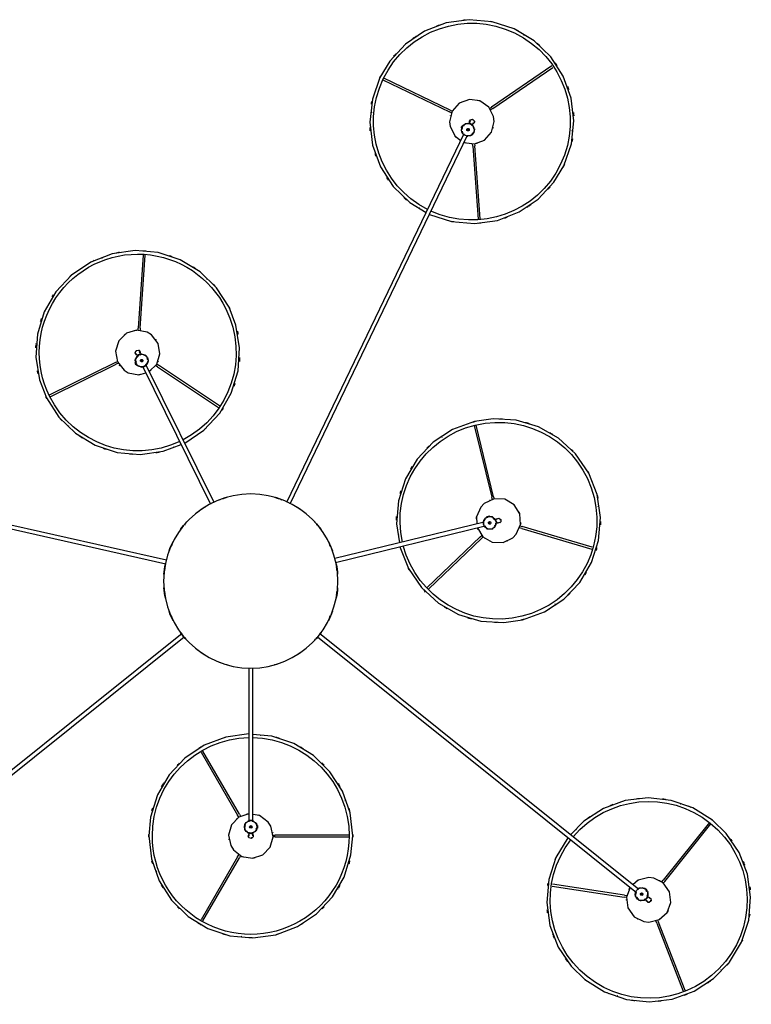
# Model space of a CAD drawing. Header units: millimetres. Extents: x 2868 to 10933, y -1297 to 7899.
# Tile 11 of 11: x 9386 to 10534, y 6354 to 7899. Entities that reach past the tile are written whole.
import ezdxf

# ---------------------------------------------------------------- set-up
doc = ezdxf.new("R2010")
doc.units = ezdxf.units.MM
doc.layers.add('E-LITE-EQPM', color=7, linetype='Continuous', lineweight=20)

# ---------------------------------------------------------------- blocks, each defined once
blk = doc.blocks.new('64314-7L   _Suspended_tensor - 64314-48-7L MAMBO Black_rattan pendant lamp ø320-7L-583400-Planta_PDF Copy 1')
at = {"layer": 'E-LITE-EQPM', "color": 253, "lineweight": 25, "true_color": 0xaaaaaa}
for p, q in [((574.2, 650.3), (575.2, 650.7)), ((636.8, 536.7), (678.4, 643.3)), ((681.3, 642.3), (639.7, 535.5)), ((737.5, 610.8), (737.9, 610.3)), ((-15.5, 557.4), (-14.8, 557.5)), ((-20.6, 432.5), (-77.8, 531.7)), ((-75.2, 533.3), (-17.9, 434.1)), ((636.8, 536.7), (635.5, 533.3)), ((638.3, 532), (639.7, 535.5)), ((472.9, 478.7), (586, 496)), ((589.7, 496.6), (586, 496)), ((617.8, 498.9), (619.2, 500.1)), ((622.9, 495.4), (621.6, 494.3)), ((-107.8, 82.5), (-608.8, 483.7)), ((-605.1, 488.4), (-104.6, 87.6)), ((104.5, 87.6), (604.9, 488.6)), ((608.6, 483.9), (107.8, 82.5)), ((586.5, 492.9), (473.2, 475.6)), ((586.5, 492.9), (589.7, 493.4)), ((617.7, 482.2), (615.5, 482.2)), ((618.4, 481.8), (617.1, 483.4)), ((618.8, 482.1), (617.7, 483.4)), ((618.4, 481.8), (619.9, 483)), ((619.9, 483), (621.5, 484.3)), ((621.1, 484), (620.1, 485.3)), ((620.2, 485.9), (621.5, 484.3)), ((621.5, 487), (620.5, 485.6)), ((644.8, 472.2), (647.1, 469.3)), ((719.5, 379), (647.1, 469.3)), ((649.5, 471.3), (647.2, 474.2)), ((649.5, 471.3), (721.9, 380.9)), ((-148.4, 454.8), (-148.1, 455.6)), ((-16, 430.8), (-17.9, 434.1)), ((-20.6, 432.5), (-18.7, 429.4)), ((-3, 394.1), (-3, 395.9)), ((3, 395.9), (3, 394.1)), ((8.7, 389.2), (9.1, 387.8)), ((8.7, 387.8), (10.7, 387.8)), ((10.7, 387.3), (9.1, 387.3)), ((10.7, 385.8), (10.7, 387.8)), ((34.3, 398.5), (38.4, 398.5)), ((38.4, 401.5), (34.7, 401.5)), ((38.4, 401.5), (154.2, 401.5)), ((154.2, 398.5), (38.4, 398.5)), ((511.1, 389.8), (510.6, 390.3)), ((-3, 136.3), (-3, 377.6)), ((3, 377.6), (3, 136.3)), ((10.7, 383.8), (8.7, 383.8)), ((10, 383.6), (8.7, 381.8)), ((10.7, 384.3), (9.1, 384.3)), ((10.7, 383.8), (10.7, 385.8)), ((-77.8, 268.3), (-20.6, 367.5)), ((-17.9, 365.9), (-75.2, 266.7)), ((-18.7, 370.7), (-20.6, 367.5)), ((-17.9, 365.9), (-16.1, 369)), ((148.4, 345.2), (148.1, 344.3)), ((674.3, 350.2), (673.4, 349.9)), ((15.5, 242.6), (14.8, 242.5)), ((477, 36.5), (477.8, 36)), ((359.8, -69.2), (276.9, 10)), ((279.1, 12.1), (361.9, -67)), ((-759.2, -168), (-133.1, -26.9)), ((132.8, -29.3), (367.6, -86.4)), ((-132.4, -32.9), (-757.9, -173.8)), ((366.1, -92.3), (132, -35.2)), ((425.1, -82.4), (535, -50.2)), ((535.8, -53.2), (426, -85.4)), ((232, -72.5), (232.1, -71.8)), ((359.8, -69.2), (362.3, -71.7)), ((364.6, -69.6), (361.9, -67)), ((383.6, -90.4), (385.4, -90.8)), ((425.1, -82.4), (421.6, -83.4)), ((422.3, -86.4), (426, -85.4)), ((370.3, -100.5), (368.9, -98.8)), ((370.4, -101.3), (370.9, -99.3)), ((370.4, -101.3), (372.3, -101.8)), ((370.9, -101.4), (371.3, -99.8)), ((372.3, -101.8), (374.3, -102.2)), ((373.8, -102.1), (374.2, -100.5)), ((374.8, -100.2), (374.3, -102.2)), ((376.4, -100.6), (374.7, -100.6)), ((383.9, -96.6), (382.2, -96.2)), ((-170, -337.1), (-63, -120.6)), ((-57.5, -123.1), (-164.7, -339.8)), ((334.4, -702), (56.1, -123.5)), ((61.6, -121.2), (339.8, -699.4)), ((545.2, -116.9), (545.1, -117.6)), ((350.6, -244.1), (378, -131.7)), ((381, -132.4), (353.6, -244.8)), ((379, -127.6), (378, -131.7)), ((381, -132.4), (381.9, -128.8)), ((-121.4, -210.6), (-120.7, -210.8)), ((300.3, -225.9), (299.5, -225.4)), ((-286, -243.7), (-285.3, -243)), ((-146.2, -336), (-50.8, -272.4)), ((-49.2, -275), (-144.5, -338.5)), ((-212.4, -342.9), (-316.2, -291.6)), ((-314.8, -288.8), (-211.1, -340.1)), ((-179.8, -339.3), (-180.6, -341.1)), ((-180, -339.8), (-178.5, -340.5)), ((-179.8, -339.3), (-177.9, -340.2)), ((-179, -339.4), (-177, -338.4)), ((-146.2, -336), (-149.1, -337.9)), ((-147.6, -340.6), (-144.5, -338.5)), ((-212.4, -342.9), (-209.1, -344.6)), ((-207.4, -342), (-211.1, -340.1)), ((-180.6, -341.1), (-181.5, -342.9)), ((-179.7, -343.8), (-181.5, -342.9)), ((-181.3, -342.5), (-179.8, -343.2)), ((-180.4, -345.4), (-180, -343.6)), ((-178.9, -354.9), (-179, -354.9)), ((-178.2, -353.5), (-177.4, -352)), ((-172, -354.6), (-172.8, -356.2)), ((-176.6, -393.2), (-176.4, -397)), ((-169, -511.4), (-176.4, -397)), ((-173.3, -396.8), (-173.5, -393.3)), ((-173.3, -396.8), (-165.9, -511.1)), ((-68.8, -473.7), (-69.3, -474.2)), ((-233.2, -506.5), (-233.8, -506.3)), ((348.2, -682.5), (356.8, -568.1)), ((359.9, -568.5), (351.3, -682.7)), ((264.7, -585.7), (265.3, -585.4)), ((348.2, -682.5), (347.9, -686)), ((351, -686.2), (351.3, -682.7)), ((330.2, -711), (332, -710.1)), ((330.7, -710.5), (331.2, -708.3)), ((504.3, -706), (504.4, -706.9)), ((330.2, -711), (331, -712.8)), ((330.4, -711.4), (331.9, -710.7)), ((331, -712.8), (331.9, -714.6)), ((331.7, -714.1), (333.2, -713.4)), ((333.5, -713.8), (331.9, -714.6)), ((334.5, -715.2), (333.5, -714)), ((342.4, -718.5), (341.6, -716.9)), ((347, -714.3), (347.8, -715.9)), ((189.4, -735.9), (189.3, -734.9)), ((207.3, -786.4), (311.6, -736.2)), ((312.9, -739), (208.9, -789)), ((315.3, -734.4), (311.6, -736.2)), ((312.9, -739), (316.2, -737.3)), ((379.5, -741.3), (376.5, -739.2)), ((379.5, -741.3), (473.7, -805.6)), ((374.6, -741.7), (377.7, -743.8)), ((472.4, -808.4), (377.7, -743.8)), ((429, -856), (428.5, -856.4))]:
    blk.add_line(p, q, dxfattribs=at)
at = {"layer": 'E-LITE-EQPM', "color": 253, "lineweight": 25, "true_color": 0xaaaaaa, "flags": 128}
for points in [[(524.2, 625.1), (554.9, 644.5), (589.2, 656.4), (625.3, 660.3), (661.3, 655.9), (695.4, 643.6), (725.9, 623.9), (751.1, 597.8), (769.8, 566.7), (781.1, 532.2), (784.2, 496), (779.1, 460.1), (766.1, 426.2), (745.8, 396.2), (724.3, 375.4)], [(497.4, 402.8), (478.7, 433.9), (467.5, 468.4), (464.3, 504.5), (469.4, 540.5), (482.4, 574.3), (502.8, 604.4), (524.2, 625.1)], [(-160, 400), (-155.9, 436.1), (-143.7, 470.3), (-124.2, 500.8), (-98.3, 526.2), (-67.3, 545.1), (-32.9, 556.6), (3.2, 560), (39.2, 555.1), (73.2, 542.3), (103.3, 522.1), (128.2, 495.7), (146.5, 464.4), (157.2, 429.7), (160, 400)], [(595.3, 480.9), (589.5, 496.3), (591.7, 513), (601.4, 526.8), (616.4, 534.4), (624.3, 535.3)], [(624.3, 535.3), (640.6, 531.2), (653.2, 520), (659.1, 504.2), (656.9, 487.5), (647.1, 473.8), (632.1, 466.2), (624.3, 465.3)], [(604.4, 488.2), (603.2, 493.7), (604, 494.7)], [(604.9, 495.9), (608.7, 500.7), (610.9, 500.7)], [(613.3, 500.7), (617.6, 500.7), (618.9, 499.7)], [(619.2, 500.1), (622.3, 502.5), (622.4, 502.6)], [(624.3, 504.3), (620.9, 502.4), (620.8, 501.3)], [(622, 494.7), (623.3, 489.2), (622.5, 488.2)], [(626.2, 497.9), (624, 496.2), (622.9, 495.4)], [(624.3, 496.3), (627.6, 498.1), (627.9, 501.9), (624.8, 504.2), (624.3, 504.3)], [(613.2, 482.1), (608.8, 482.1), (607.5, 483.1)], [(624.3, 465.3), (607.9, 469.3), (599.6, 476.8)], [(-27.3, 421.9), (-13.9, 432.1), (2.7, 434.9), (18.7, 429.6), (30.3, 417.5), (35, 401.3), (31.5, 384.8), (27.3, 378.1)], [(-3, 365.2), (-18.7, 370.4), (-30.3, 382.5), (-35, 398.7), (-31.5, 415.2), (-27.3, 421.9)], [(-3.1, 402.5), (-3.8, 398.7), (-2.9, 397.9)], [(3.1, 397.5), (3.8, 401.3), (1, 403.9), (-2.7, 402.9), (-3.1, 402.5)], [(-3.2, 240), (-39.2, 244.9), (-73.2, 257.7), (-103.3, 277.9), (-128.2, 304.3), (-146.5, 335.6), (-157.2, 370.3), (-160, 400)], [(-8.7, 382.1), (-10, 388.1), (-8.7, 389.8)], [(-7.2, 391.7), (-4.5, 395.1), (-3, 395.5)], [(-3, 395.9), (-3, 399.8), (-3, 400)], [(160, 400), (155.9, 363.9), (143.8, 329.7), (124.2, 299.2), (98.3, 273.8), (67.3, 254.9), (32.9, 243.4), (2.9, 240.6)], [(3, 400), (3, 397.2), (3, 395.9)], [(3, 394.7), (8, 392.3), (8.3, 391)], [(724.3, 375.4), (693.6, 356.1), (659.3, 344.2), (623.3, 340.3), (587.2, 344.6), (553.1, 357), (522.6, 376.7), (501.7, 398.3)], [(-3, 377), (-8, 379.4), (-8.3, 380.6)], [(7.2, 380), (4.5, 376.6), (3, 376.2)], [(27.3, 378.1), (13.9, 367.9), (3, 366.1)], [(234, -53.7), (247.2, -19.9), (267.7, 10.1), (294.4, 34.6), (326, 52.6), (360.8, 62.9), (397, 65.1), (426.5, 60.8)], [(426.5, 60.8), (460.6, 48.2), (490.9, 28.4), (516, 2.2), (534.6, -29), (545.6, -63.6), (548.6, -99.8), (543.3, -135.7), (530.1, -169.5), (509.6, -199.4), (482.9, -224), (451.3, -241.9), (416.5, -252.2), (380.3, -254.5), (350.8, -250.1)], [(350.8, -250.1), (316.7, -237.6), (286.4, -217.7), (261.3, -191.5), (242.7, -160.3), (231.7, -125.7), (228.7, -89.6), (233.1, -59.8)], [(355.5, -83.6), (364.3, -69.5), (378.9, -61.1), (395.7, -60.4), (410.9, -67.7), (416.4, -73.3)], [(416.4, -73.3), (423.1, -88.7), (421.9, -105.5), (413, -119.8), (398.4, -128.3), (381.6, -129), (366.4, -121.7), (360.9, -116)], [(360.9, -116), (354.1, -100.6), (354.9, -89.6)], [(367.5, -96.9), (364.8, -93.5), (364.8, -92)], [(366.9, -86.4), (370.5, -82), (371.8, -82)], [(373.3, -82), (379.5, -82.1), (380.8, -83.9)], [(382.3, -85.7), (384.9, -89.1), (384.9, -90.7)], [(385.4, -90.8), (389.2, -91.7), (389.4, -91.8)], [(385.5, -97.1), (389, -98.7), (392.2, -96.5), (392.1, -92.7), (391.8, -92.2)], [(391.8, -92.2), (388.3, -90.7), (387.3, -91.3)], [(382.8, -96.3), (379.2, -100.7), (378, -100.6)], [(387.9, -97.6), (385.2, -96.9), (383.9, -96.6)], [(-320.7, -287.6), (-301, -257.1), (-275, -231.9), (-243.9, -213.1), (-209.5, -201.8), (-173.3, -198.6), (-137.4, -203.6), (-109.2, -214.4)], [(-103.5, -216.6), (-73.4, -236.9), (-48.6, -263.4), (-30.5, -294.9), (-19.9, -329.6), (-17.5, -365.8), (-23.2, -401.6), (-33.9, -429.5)], [(-33.9, -429.5), (-53.5, -460), (-79.6, -485.3), (-110.6, -504), (-145.1, -515.3), (-181.3, -518.5), (-217.2, -513.5), (-251.1, -500.5), (-281.2, -480.2), (-305.9, -453.7), (-324.1, -422.2), (-334.7, -387.5), (-337.1, -351.3), (-331.4, -315.5), (-320.7, -287.6)], [(-192.1, -326.8), (-175.5, -323.6), (-164.8, -326.8)], [(-162.5, -390.3), (-179, -393.5), (-195.2, -388.7), (-207.2, -376.8), (-212.2, -360.8), (-209.2, -344.2), (-198.8, -330.9), (-192.1, -326.8)], [(-174.9, -337.4), (-171, -335.6), (-169.5, -335.9)], [(-164.5, -339.2), (-161, -343.7), (-161.3, -344.9)], [(-159.3, -328.6), (-147.4, -340.3), (-142.4, -356.4), (-145.4, -372.9), (-155.8, -386.2), (-162.5, -390.3)], [(-179, -354.9), (-181.3, -358), (-179.9, -361.6), (-176.1, -362.4), (-175.6, -362.2)], [(-177.6, -352.5), (-181.1, -348.1), (-180.8, -346.8)], [(-180, -357.2), (-178.8, -354.8), (-178.2, -353.5)], [(-167.1, -354.3), (-171.1, -356.2), (-172.6, -355.8)], [(-161.6, -346.4), (-163, -352.3), (-165, -353.3)], [(-175.6, -362.2), (-173.3, -359.1), (-173.7, -358)], [(-172.8, -356.2), (-174.5, -359.7), (-174.6, -359.9)], [(280.4, -575.3), (314.9, -564.1), (351.1, -561), (387, -566), (420.9, -579.1), (451, -599.4), (475.7, -626), (491, -651.5)], [(202.7, -790.3), (190.8, -756), (186.9, -719.9), (191.2, -683.9), (203.5, -649.8), (223.3, -619.3), (249.3, -594.1), (275.1, -578.5)], [(491, -651.5), (503, -685.8), (506.9, -721.9), (502.5, -757.9), (490.2, -792), (470.5, -822.5), (444.4, -847.7), (413.3, -866.5), (378.8, -877.7), (342.6, -880.8), (306.7, -875.8), (272.8, -862.7), (242.8, -842.4), (218.1, -815.8), (202.7, -790.3)], [(312.8, -713), (320.4, -698), (329.5, -691.5)], [(334.5, -688.2), (350.9, -686.1), (366.6, -692), (377.8, -704.6), (381.9, -720.9), (381, -728.8)], [(331.7, -706), (332.6, -701.8), (333.9, -700.7)], [(339.6, -698.9), (345.2, -698.9), (346, -699.8)], [(347, -701.2), (350.8, -705.8), (350.3, -708)], [(349.7, -710.3), (348.8, -714.5), (347.6, -715.5)], [(381, -728.8), (373.3, -743.8), (359.6, -753.5), (342.9, -755.7), (327.1, -749.8), (315.9, -737.2), (311.9, -720.8), (312.8, -713)], [(341.9, -717.4), (336.3, -717.4), (335.5, -716.4)], [(344.2, -722.2), (343, -719.7), (342.4, -718.5)], [(343, -720), (344, -723.7), (347.7, -724.8), (350.6, -722.3), (350.8, -721.8)], [(347.8, -715.9), (349.5, -719.4), (349.6, -719.6)], [(350.8, -721.8), (349.7, -718.1), (348.6, -717.8)]]:
    blk.add_lwpolyline(points, dxfattribs=at)
at = {"layer": 'E-LITE-EQPM', "color": 253, "lineweight": 25, "true_color": 0xaaaaaa}
for centre, radius, start, end in [((624.3, 500.3), 154.4, 308.7079, 128.7079), ((624.3, 500.3), 160, 97.82, 99.7267), ((624.3, 500.3), 160, 97.82, 99.7267), ((624.3, 500.3), 160, 83.0208, 84.6262), ((624.3, 500.3), 160, 83.0208, 84.6262), ((624.3, 500.3), 160, 67.8144, 69.6704), ((624.3, 500.3), 160, 67.8144, 69.6704), ((624.3, 500.3), 160, 112.8235, 114.4678), ((624.3, 500.3), 160, 112.8235, 114.4678), ((624.3, 500.3), 154.4, 128.7079, 217.6524), ((624.3, 500.3), 160, 128.7079, 129.4534), ((624.3, 500.3), 160, 128.7079, 129.4534), ((624.3, 500.3), 160, 127.9573, 128.7079), ((624.3, 500.3), 160, 127.9573, 128.7079), ((624.3, 500.3), 160, 52.7684, 54.7933), ((624.3, 500.3), 160, 52.7684, 54.7933), ((624.3, 500.3), 160, 142.8928, 144.7146), ((624.3, 500.3), 160, 142.8928, 144.7146), ((624.3, 500.3), 160, 37.8748, 39.7301), ((624.3, 500.3), 160, 37.8748, 39.7301), ((0, 400), 160, 89.1671, 91.0224), ((0, 400), 160, 89.1671, 91.0224), ((624.3, 500.3), 160, 157.725, 159.4305), ((624.3, 500.3), 160, 157.725, 159.4305), ((624.3, 500.3), 160, 23.2665, 24.344), ((624.3, 500.3), 160, 23.2665, 24.344), ((0, 400), 154.4, 0.0002, 180.0002), ((0, 400), 160, 104.0653, 106.0959), ((0, 400), 160, 104.0653, 106.0959), ((0, 400), 160, 74.5679, 75.6363), ((0, 400), 160, 74.5679, 75.6363), ((624.3, 500.3), 160, 159.9076, 160.1104), ((624.3, 500.3), 160, 159.9076, 160.1104), ((0, 400), 160, 119.1055, 120.9626), ((0, 400), 160, 119.1055, 120.9626), ((0, 400), 160, 59.3185, 60.7737), ((0, 400), 160, 59.3185, 60.7737), ((624.3, 500.3), 35, 118.7022, 120), ((624.3, 500.3), 35, 57.9155, 62.5448), ((624.3, 500.3), 160, 8.0262, 9.4814), ((624.3, 500.3), 160, 8.0262, 9.4814), ((0, 400), 160, 134.2341, 135.9185), ((0, 400), 160, 134.2341, 135.9185), ((0, 400), 160, 44.0012, 45.7122), ((0, 400), 160, 44.0012, 45.7122), ((624.3, 500.3), 160, 172.694, 174.42), ((624.3, 500.3), 160, 172.694, 174.42), ((624.3, 500.3), 35, 27.9975, 33.574), ((624.3, 500.3), 35, 178.9566, 180.9688), ((613.2, 491.4), 10, 38.7079, 218.7079), ((613.2, 491.4), 10.3, 152.7041, 163.6446), ((613.2, 491.4), 10, 218.7079, 38.7079), ((613.2, 491.4), 10.3, 94.276, 103.0746), ((624.3, 500.3), 4, 90, 116.9492), ((624.3, 500.3), 4, 270, 299.9673), ((624.3, 500.3), 3, 8.7079, 23.7079), ((0, 400), 160, 149.1117, 151.0155), ((0, 400), 160, 149.1117, 151.0155), ((0, 400), 160, 31.0533, 31.4026), ((0, 400), 160, 31.0533, 31.4026), ((0, 400), 160, 29.0329, 30.7228), ((0, 400), 160, 29.0329, 30.7228), ((624.3, 500.3), 35, 207.9975, 213.574), ((613.2, 491.4), 2, 38.7079, 218.7079), ((613.2, 491.4), 2, 38.7079, 218.7079), ((613.2, 491.4), 2, 218.7079, 38.7079), ((613.2, 491.4), 2, 218.7079, 38.7079), ((613.2, 491.4), 10.3, 274.276, 283.0746), ((613.2, 491.4), 10.3, 332.7041, 343.6446), ((624.3, 500.3), 160, 352.694, 354.42), ((624.3, 500.3), 160, 352.694, 354.42), ((624.3, 500.3), 160, 188.0262, 189.4814), ((624.3, 500.3), 160, 188.0262, 189.4814), ((624.3, 500.3), 35, 237.9155, 242.5448), ((624.3, 500.3), 35, 298.7022, 300), ((0, 400), 160, 164.1157, 165.762), ((0, 400), 160, 164.1157, 165.762), ((0, 400), 35, 109.1359, 113.863), ((0, 400), 35, 79.2896, 84.8661), ((0, 400), 160, 14.1851, 16.0111), ((0, 400), 160, 14.1851, 16.0111), ((624.3, 500.3), 160, 203.2665, 204.344), ((624.3, 500.3), 160, 203.2665, 204.344), ((624.3, 500.3), 160, 337.725, 339.4305), ((624.3, 500.3), 160, 337.725, 339.4305), ((624.3, 500.3), 160, 339.761, 340.1104), ((624.3, 500.3), 160, 339.761, 340.1104), ((0, 400), 160, 179.2388, 180.0002), ((0, 400), 160, 179.2388, 180.0002), ((0, 400), 35, 169.9943, 171.2921), ((0, 400), 4, 141.2921, 168.7282), ((0, 400), 3, 60, 75), ((0, 400), 160, 0.0002, 0.7616), ((0, 400), 160, 0.0002, 0.7616), ((624.3, 500.3), 160, 322.8928, 324.7146), ((624.3, 500.3), 160, 322.8928, 324.7146), ((0, 400), 160, 180.0002, 180.7616), ((0, 400), 160, 180.0002, 180.7616), ((0, 400), 154.4, 180.0002, 268.9206), ((0, 385.8), 10, 90, 270), ((0, 385.8), 10.3, 145.5681, 154.3667), ((0, 385.8), 2, 90, 270), ((0, 385.8), 2, 90, 270), ((0, 385.8), 10, 270, 90), ((0, 385.8), 2, 270, 90), ((0, 385.8), 2, 270, 90), ((0, 400), 154.4, 271.0786, 0.0002), ((0, 400), 4, 321.2921, 351.2594), ((0, 385.8), 10.3, 23.9961, 34.9367), ((0, 400), 35, 349.9943, 351.2921), ((0, 400), 160, 359.2388, 0.0002), ((0, 400), 160, 359.2388, 0.0002), ((624.3, 500.3), 154.4, 219.7869, 308.7079), ((0, 400), 35, 230.2487, 231.652), ((0, 385.8), 10.3, 203.9961, 214.9367), ((0, 385.8), 10.3, 325.5681, 334.3667), ((624.3, 500.3), 160, 232.7684, 234.7933), ((624.3, 500.3), 160, 232.7684, 234.7933), ((624.3, 500.3), 160, 307.9573, 308.7079), ((624.3, 500.3), 160, 307.9573, 308.7079), ((624.3, 500.3), 160, 308.7079, 309.4534), ((624.3, 500.3), 160, 308.7079, 309.4534), ((0, 400), 160, 194.1851, 196.0031), ((0, 400), 160, 194.1851, 196.0031), ((0, 400), 35, 259.2896, 264.1713), ((0, 400), 35, 289.1359, 293.863), ((0, 400), 160, 344.1157, 345.762), ((0, 400), 160, 344.1157, 345.762), ((624.3, 500.3), 160, 247.8144, 249.6704), ((624.3, 500.3), 160, 247.8144, 249.6704), ((624.3, 500.3), 160, 262.916, 264.6262), ((624.3, 500.3), 160, 262.916, 264.6262), ((624.3, 500.3), 160, 277.82, 279.7267), ((624.3, 500.3), 160, 277.82, 279.7267), ((624.3, 500.3), 160, 292.8235, 294.4678), ((624.3, 500.3), 160, 292.8235, 294.4678), ((0, 400), 160, 209.0329, 210.7228), ((0, 400), 160, 209.0329, 210.7228), ((0, 400), 160, 211.0533, 211.4026), ((0, 400), 160, 211.0533, 211.4026), ((0, 400), 160, 329.1117, 331.0155), ((0, 400), 160, 329.1117, 331.0155), ((0, 400), 160, 224.0012, 225.7122), ((0, 400), 160, 224.0012, 225.7122), ((0, 400), 160, 314.2082, 315.9185), ((0, 400), 160, 314.2082, 315.9185), ((0, 400), 160, 299.1055, 300.9626), ((0, 400), 160, 299.1055, 300.9626), ((0, 400), 160, 239.3185, 240.7737), ((0, 400), 160, 239.3185, 240.7737), ((0, 400), 160, 254.5679, 255.6363), ((0, 400), 160, 254.5679, 255.6363), ((0, 400), 160, 284.0653, 286.0959), ((0, 400), 160, 284.0653, 286.0959), ((0, 0), 136.7, 105.7068, 110.9147), ((0, 0), 136.7, 69.0853, 74.2932), ((0, 0), 136.7, 121.4225, 127.6461), ((0, 0), 136.7, 52.3539, 58.5775), ((0, 0), 136.7, 137.1493, 143.7795), ((0, 0), 136.7, 36.2205, 42.8507), ((0, 0), 135.8, 139.0909, 139.4124), ((0, 0), 135.8, 40.5876, 40.9091), ((0, 0), 136.7, 152.8907, 159.713), ((0, 0), 136.7, 20.287, 27.1093), ((388.6, -94.7), 160, 90.4941, 92.319), ((388.6, -94.7), 160, 90.4941, 92.319), ((0, 0), 135.8, 155.0074, 156.3138), ((0, 0), 135.8, 23.6862, 24.9926), ((388.6, -94.7), 154.4, 76.3092, 165.2303), ((388.6, -94.7), 160, 107.3623, 107.7112), ((388.6, -94.7), 160, 107.3623, 107.7112), ((388.6, -94.7), 160, 105.3378, 107.0318), ((388.6, -94.7), 160, 105.3378, 107.0318), ((388.6, -94.7), 154.4, 256.3092, 76.3092), ((388.6, -94.7), 160, 76.3092, 77.0671), ((388.6, -94.7), 160, 76.3092, 77.0671), ((388.6, -94.7), 160, 75.5441, 76.3092), ((388.6, -94.7), 160, 75.5441, 76.3092), ((388.6, -94.7), 160, 60.4248, 62.0717), ((388.6, -94.7), 160, 60.4248, 62.0717), ((388.6, -94.7), 160, 120.3054, 122.0213), ((388.6, -94.7), 160, 120.3054, 122.0213), ((0, 0), 136.7, 168.6525, 175.5552), ((0, 0), 135.8, 171.0107, 172.7714), ((0, 0), 136.7, 4.4448, 11.3475), ((0, 0), 135.8, 7.2286, 8.9893), ((388.6, -94.7), 160, 135.6275, 137.0827), ((388.6, -94.7), 160, 135.6275, 137.0827), ((388.6, -94.7), 160, 45.4219, 47.323), ((388.6, -94.7), 160, 45.4219, 47.323), ((0, 0), 136.7, 184.4448, 191.3475), ((0, 0), 136.7, 348.6525, 355.5552), ((388.6, -94.7), 160, 30.5173, 32.2275), ((388.6, -94.7), 160, 30.5173, 32.2275), ((0, 0), 135.8, 187.2286, 188.9893), ((0, 0), 135.8, 351.0107, 352.7714), ((388.6, -94.7), 160, 150.881, 151.9453), ((388.6, -94.7), 160, 150.881, 151.9453), ((0, 0), 136.7, 200.287, 207.1093), ((0, 0), 135.8, 203.6862, 205.0628), ((0, 0), 136.7, 332.8907, 339.713), ((0, 0), 135.8, 334.9372, 336.3138), ((388.6, -94.7), 154.4, 167.3883, 256.3092), ((388.6, -94.7), 160, 15.4148, 17.2717), ((388.6, -94.7), 160, 15.4148, 17.2717), ((388.6, -94.7), 35, 126.558, 127.6014), ((388.6, -94.7), 35, 66.3036, 67.6014), ((0, 0), 136.7, 216.2205, 222.8507), ((0, 0), 135.8, 220.5876, 220.9091), ((0, 0), 136.7, 317.1493, 323.7795), ((0, 0), 135.8, 319.0909, 319.4124), ((388.6, -94.7), 35, 155.5989, 161.1754), ((374.9, -91.3), 10, 166.3093, 346.3093), ((374.9, -91.3), 10, 346.3093, 166.3093), ((374.9, -91.3), 10.3, 100.3055, 111.246), ((374.9, -91.3), 2, 346.3093, 166.3093), ((374.9, -91.3), 2, 346.3093, 166.3093), ((374.9, -91.3), 2, 166.3093, 346.3093), ((374.9, -91.3), 2, 166.3093, 331.7707), ((374.9, -91.3), 10.3, 41.8775, 50.6761), ((388.6, -94.7), 4, 37.6014, 62.0941), ((388.6, -94.7), 35, 5.4258, 10.1641), ((388.6, -94.7), 160, 0.3733, 2.4022), ((388.6, -94.7), 160, 0.3733, 2.4022), ((388.6, -94.7), 160, 180.3733, 182.4022), ((388.6, -94.7), 160, 180.3733, 182.4022), ((388.6, -94.7), 35, 185.4258, 190.1641), ((374.9, -91.3), 10.3, 221.8775, 230.6761), ((374.9, -91.3), 10.3, 280.3055, 291.246), ((388.6, -94.7), 4, 217.6014, 247.5688), ((388.6, -94.7), 3, 316.3093, 331.3093), ((388.6, -94.7), 35, 336.3123, 341.1754), ((0, 0), 136.7, 232.3539, 238.5775), ((0, 0), 136.7, 301.4225, 307.6461), ((0, 0), 136.7, 249.0853, 254.2932), ((0, 0), 136.7, 285.7068, 290.9147), ((388.6, -94.7), 160, 195.4148, 197.1774), ((388.6, -94.7), 160, 195.4148, 197.1774), ((388.6, -94.7), 35, 246.3036, 247.6014), ((388.6, -94.7), 160, 345.4761, 347.3314), ((388.6, -94.7), 160, 345.4761, 347.3314), ((388.6, -94.7), 160, 330.881, 331.9453), ((388.6, -94.7), 160, 330.881, 331.9453), ((388.6, -94.7), 160, 210.5173, 212.2275), ((388.6, -94.7), 160, 210.5173, 212.2275), ((-177.3, -358.6), 160, 92.7951, 94.6517), ((-177.3, -358.6), 160, 92.7951, 94.6517), ((-177.3, -358.6), 154.4, 64.7678, 153.6892), ((-177.3, -358.6), 160, 107.8973, 109.6075), ((-177.3, -358.6), 160, 107.8973, 109.6075), ((-177.3, -358.6), 160, 77.7524, 79.7798), ((-177.3, -358.6), 160, 77.7524, 79.7798), ((388.6, -94.7), 160, 225.4219, 227.323), ((388.6, -94.7), 160, 225.4219, 227.323), ((388.6, -94.7), 160, 315.6275, 317.0827), ((388.6, -94.7), 160, 315.6275, 317.0827), ((-177.3, -358.6), 160, 122.8016, 124.7109), ((-177.3, -358.6), 160, 122.8016, 124.7109), ((-177.3, -358.6), 154.4, 333.6892, 62.6098), ((388.6, -94.7), 160, 300.3054, 302.0213), ((388.6, -94.7), 160, 300.3054, 302.0213), ((-177.3, -358.6), 160, 48.2403, 49.3253), ((-177.3, -358.6), 160, 48.2403, 49.3253), ((388.6, -94.7), 160, 240.4248, 242.0717), ((388.6, -94.7), 160, 240.4248, 242.0717), ((388.6, -94.7), 160, 287.3623, 287.7117), ((388.6, -94.7), 160, 287.3623, 287.7117), ((-177.3, -358.6), 160, 137.8048, 139.4524), ((-177.3, -358.6), 160, 137.8048, 139.4524), ((388.6, -94.7), 160, 255.5441, 256.3092), ((388.6, -94.7), 160, 255.5441, 256.3092), ((388.6, -94.7), 160, 256.3092, 257.0671), ((388.6, -94.7), 160, 256.3092, 257.0671), ((388.6, -94.7), 160, 270.4941, 272.319), ((388.6, -94.7), 160, 270.4941, 272.319), ((388.6, -94.7), 160, 285.3378, 287.0318), ((388.6, -94.7), 160, 285.3378, 287.0318), ((-177.3, -358.6), 160, 33.0075, 34.4627), ((-177.3, -358.6), 160, 33.0075, 34.4627), ((-177.3, -358.6), 154.4, 153.6892, 333.6892), ((-177.3, -358.6), 160, 153.6892, 154.4437), ((-177.3, -358.6), 160, 153.6892, 154.4437), ((-177.3, -358.6), 160, 152.9199, 153.6892), ((-177.3, -358.6), 160, 152.9199, 153.6892), ((-177.3, -358.6), 160, 17.6818, 19.4013), ((-177.3, -358.6), 160, 17.6818, 19.4013), ((-177.3, -358.6), 35, 82.7871, 87.538), ((-177.3, -358.6), 160, 167.8741, 169.698), ((-177.3, -358.6), 160, 167.8741, 169.698), ((-177.3, -358.6), 35, 143.6838, 144.9816), ((-171, -345.9), 10, 63.6895, 243.6895), ((-171, -345.9), 10.3, 119.2576, 128.0562), ((-171, -345.9), 10, 243.6895, 63.6895), ((-177.3, -358.6), 35, 52.9791, 58.5556), ((-171, -345.9), 10.3, 177.6857, 188.6262), ((-177.3, -358.6), 4, 114.9816, 144.9489), ((-171, -345.9), 2, 63.6895, 243.6895), ((-171, -345.9), 2, 63.6895, 243.6895), ((-171, -345.9), 2, 243.6895, 63.6895), ((-171, -345.9), 2, 243.6895, 63.6895), ((-171, -345.9), 10.3, 299.2576, 308.0562), ((-171, -345.9), 10.3, 357.6857, 8.6262), ((-177.3, -358.6), 35, 23.9382, 24.9816), ((-177.3, -358.6), 160, 4.7423, 5.0917), ((-177.3, -358.6), 160, 4.7423, 5.0917), ((-177.3, -358.6), 160, 2.7142, 4.4118), ((-177.3, -358.6), 160, 2.7142, 4.4118), ((-177.3, -358.6), 160, 182.7142, 184.4118), ((-177.3, -358.6), 160, 182.7142, 184.4118), ((-177.3, -358.6), 3, 213.6895, 228.6895), ((-177.3, -358.6), 4, 294.9816, 322.6774), ((-177.3, -358.6), 160, 184.7423, 185.0917), ((-177.3, -358.6), 160, 184.7423, 185.0917), ((-177.3, -358.6), 35, 323.6838, 324.9816), ((-177.3, -358.6), 35, 232.9791, 238.5556), ((-177.3, -358.6), 35, 262.7871, 267.538), ((-177.3, -358.6), 160, 347.8741, 349.698), ((-177.3, -358.6), 160, 347.8741, 349.698), ((-177.3, -358.6), 160, 197.7703, 199.4013), ((-177.3, -358.6), 160, 197.7703, 199.4013), ((-177.3, -358.6), 160, 332.9199, 333.6892), ((-177.3, -358.6), 160, 332.9199, 333.6892), ((-177.3, -358.6), 160, 333.6892, 334.4437), ((-177.3, -358.6), 160, 333.6892, 334.4437), ((-177.3, -358.6), 160, 213.0075, 214.4627), ((-177.3, -358.6), 160, 213.0075, 214.4627), ((-177.3, -358.6), 160, 317.8048, 319.4524), ((-177.3, -358.6), 160, 317.8048, 319.4524), ((-177.3, -358.6), 160, 228.2403, 229.3253), ((-177.3, -358.6), 160, 228.2403, 229.3253), ((-177.3, -358.6), 160, 302.8016, 304.7109), ((-177.3, -358.6), 160, 302.8016, 304.7109), ((-177.3, -358.6), 160, 242.8561, 244.7114), ((-177.3, -358.6), 160, 242.8561, 244.7114), ((-177.3, -358.6), 160, 287.8973, 289.6075), ((-177.3, -358.6), 160, 287.8973, 289.6075), ((-177.3, -358.6), 160, 257.7524, 259.7798), ((-177.3, -358.6), 160, 257.7524, 259.7798), ((-177.3, -358.6), 160, 272.7951, 274.6517), ((-177.3, -358.6), 160, 272.7951, 274.6517), ((346.9, -720.9), 154.4, 25.6945, 114.6389), ((346.9, -720.9), 160, 100.2561, 101.3306), ((346.9, -720.9), 160, 100.2561, 101.3306), ((346.9, -720.9), 160, 85.0128, 86.468), ((346.9, -720.9), 160, 85.0128, 86.468), ((346.9, -720.9), 160, 69.6767, 71.4065), ((346.9, -720.9), 160, 69.6767, 71.4065), ((346.9, -720.9), 154.4, 116.7735, 205.6945), ((346.9, -720.9), 160, 56.7476, 57.0969), ((346.9, -720.9), 160, 56.7476, 57.0969), ((346.9, -720.9), 160, 129.7619, 131.7761), ((346.9, -720.9), 160, 129.7619, 131.7761), ((346.9, -720.9), 160, 54.706, 56.4171), ((346.9, -720.9), 160, 54.706, 56.4171), ((346.9, -720.9), 160, 39.8794, 41.6997), ((346.9, -720.9), 160, 39.8794, 41.6997), ((346.9, -720.9), 160, 144.8014, 146.6569), ((346.9, -720.9), 160, 144.8014, 146.6569), ((346.9, -720.9), 154.4, 205.6945, 25.6945), ((346.9, -720.9), 160, 25.6945, 26.4635), ((346.9, -720.9), 160, 25.6945, 26.4635), ((346.9, -720.9), 160, 24.9398, 25.6945), ((346.9, -720.9), 160, 24.9398, 25.6945), ((346.9, -720.9), 160, 159.9025, 161.6128), ((346.9, -720.9), 160, 159.9025, 161.6128), ((346.9, -720.9), 35, 104.9842, 110.5608), ((346.9, -720.9), 35, 75.9434, 77.9556), ((346.9, -720.9), 160, 9.8101, 11.3689), ((346.9, -720.9), 160, 9.8101, 11.3689), ((346.9, -720.9), 160, 174.8064, 176.7121), ((346.9, -720.9), 160, 174.8064, 176.7121), ((346.9, -720.9), 35, 134.872, 139.5247), ((340.7, -708.1), 10.3, 171.2628, 180.0614), ((340.7, -708.1), 10, 115.6947, 295.6947), ((340.7, -708.1), 10, 295.6947, 115.6947), ((340.7, -708.1), 2, 115.6947, 295.6947), ((340.7, -708.1), 2, 115.6947, 295.6947), ((340.7, -708.1), 2, 295.6947, 115.6947), ((340.7, -708.1), 2, 295.6947, 115.6947), ((340.7, -708.1), 10.3, 49.6908, 60.6314), ((340.7, -708.1), 10.3, 351.2628, 0.0614), ((346.9, -720.9), 35, 15.689, 16.9868), ((340.7, -708.1), 10.3, 229.6908, 240.6314), ((346.9, -720.9), 4, 166.9868, 196.9541), ((346.9, -720.9), 3, 272.9383, 280.6947), ((346.9, -720.9), 4, 346.9868, 14.1415), ((346.9, -720.9), 35, 195.689, 196.9868), ((346.9, -720.9), 160, 354.8064, 356.7121), ((346.9, -720.9), 160, 354.8064, 356.7121), ((346.9, -720.9), 160, 189.8101, 191.4551), ((346.9, -720.9), 160, 189.8101, 191.4551), ((346.9, -720.9), 35, 284.9842, 290.5608), ((346.9, -720.9), 35, 314.872, 319.5247), ((346.9, -720.9), 160, 339.9025, 341.6128), ((346.9, -720.9), 160, 339.9025, 341.6128), ((346.9, -720.9), 160, 204.9398, 205.6945), ((346.9, -720.9), 160, 204.9398, 205.6945), ((346.9, -720.9), 160, 205.6945, 206.4635), ((346.9, -720.9), 160, 205.6945, 206.4635), ((346.9, -720.9), 160, 324.8014, 326.6569), ((346.9, -720.9), 160, 324.8014, 326.6569), ((346.9, -720.9), 160, 219.8794, 221.6997), ((346.9, -720.9), 160, 219.8794, 221.6997), ((346.9, -720.9), 160, 309.7619, 311.7761), ((346.9, -720.9), 160, 309.7619, 311.7761), ((346.9, -720.9), 160, 234.706, 236.4171), ((346.9, -720.9), 160, 234.706, 236.4171), ((346.9, -720.9), 160, 236.7476, 237.0969), ((346.9, -720.9), 160, 236.7476, 237.0969), ((346.9, -720.9), 160, 294.8614, 296.7167), ((346.9, -720.9), 160, 294.8614, 296.7167), ((346.9, -720.9), 160, 249.6767, 251.4065), ((346.9, -720.9), 160, 249.6767, 251.4065), ((346.9, -720.9), 160, 265.0128, 266.468), ((346.9, -720.9), 160, 265.0128, 266.468), ((346.9, -720.9), 160, 280.2561, 281.3306), ((346.9, -720.9), 160, 280.2561, 281.3306)]:
    blk.add_arc(centre, radius, start, end, dxfattribs=at)
for centre, major_axis, ratio, start_param, end_param in [((613.2, 491.4), (-1.88, 2.34), 0.038955, 1.047198, 1.308997), ((613.2, 491.4), (-1.88, 2.34), 0.038955, 1.328997, 1.570796), ((613.2, 491.4), (-1.88, 2.34), 0.038955, 1.570796, 2.352743), ((0, 385.8), (3, 0), 0.098539, 3.98916, 4.45059), ((0, 385.8), (-3, 0), 0.098539, 1.316772, 1.570796), ((0, 385.8), (3, 0), 0.098539, 4.712389, 5.435618), ((374.9, -91.3), (0.71, 2.91), 0.098539, 1.570796, 2.294025), ((374.9, -91.3), (0.71, 2.91), 0.098539, 1.316772, 1.570796), ((374.9, -91.3), (0.71, 2.91), 0.098539, 1.047198, 1.308997), ((-171, -345.9), (-2.69, 1.33), 0.098539, 4.974188, 5.235988), ((-171, -345.9), (-2.69, 1.33), 0.098539, 4.712389, 4.966414), ((-171, -345.9), (-2.69, 1.33), 0.098539, 4.18879, 4.712389), ((340.7, -708.1), (2.7, 1.3), 0.038955, 1.832596, 2.094395), ((340.7, -708.1), (2.7, 1.3), 0.038955, 1.570796, 1.812595), ((340.7, -708.1), (2.7, 1.3), 0.038955, 1.047198, 1.570796)]:
    blk.add_ellipse(centre, major_axis=major_axis, ratio=ratio, start_param=start_param, end_param=end_param, dxfattribs=at)
for points in [[(617.5, 500.5), (617.5, 500.5), (617.6, 500.4), (617.9, 500.3), (618.3, 500.1), (618.4, 500)], [(619.2, 500.1), (619.2, 500), (619.2, 500), (619.2, 500)], [(621.4, 498), (621.6, 497.7), (622.1, 497.2), (622.6, 496.4), (622.9, 495.8), (623, 495.5), (623, 495.5)], [(622.9, 495.4), (622.9, 495.3), (622.9, 495.3), (622.8, 495.3)], [(620.9, 485), (620.9, 485), (620.9, 485), (620.8, 484.9), (620.7, 484.8), (620.6, 484.7), (620.4, 484.5), (620.2, 484.3), (620, 484.1), (619.8, 483.9), (619.8, 483.8)], [(-3, 395.9), (-3, 395.9), (-3, 395.8), (-3, 395.8)], [(0, 396.3), (0.4, 396.3), (1.1, 396.3), (2, 396.2), (2.7, 396.1), (2.9, 396), (3, 396)], [(3, 395.9), (3, 395.8), (3, 395.8), (3, 395.8)], [(9.8, 387.8), (9.8, 387.8), (9.8, 387.8), (9.8, 387.7), (9.9, 387.6), (9.9, 387.4), (9.9, 387.1), (10, 386.8), (10, 386.5), (10, 386.3), (10, 386.2)], [(0, 375.8), (-0.3, 375.8), (-0.5, 375.8), (-0.8, 375.9)], [(0.8, 375.9), (0.5, 375.8), (0.3, 375.8), (0, 375.8)], [(365, -89.7), (365, -89.5), (365.1, -89.2), (365.2, -89)], [(365.2, -89), (365.2, -88.7), (365.3, -88.4), (365.4, -88.2)], [(385.4, -90.8), (385.3, -90.8), (385.3, -90.8), (385.3, -90.8)], [(374.5, -101.3), (374.5, -101.3), (374.5, -101.3), (374.4, -101.3), (374.2, -101.3), (374, -101.3), (373.8, -101.3), (373.5, -101.2), (373.2, -101.2), (373, -101.1), (372.9, -101.1)], [(383.9, -96.6), (383.9, -96.6), (383.9, -96.6), (383.9, -96.5)], [(385.1, -93.8), (385, -94.1), (384.8, -94.8), (384.5, -95.7), (384.2, -96.3), (384.1, -96.5), (384, -96.6)], [(-167.3, -336.6), (-167.1, -336.7), (-166.8, -336.8), (-166.6, -336.9)], [(-166.6, -336.9), (-166.3, -337), (-166.1, -337.1), (-165.9, -337.3)], [(-180.7, -343.3), (-180.7, -343.3), (-180.7, -343.3), (-180.7, -343.2), (-180.6, -343.1), (-180.6, -342.9), (-180.5, -342.6), (-180.4, -342.4), (-180.3, -342.1), (-180.2, -341.9), (-180.1, -341.8)], [(-175.7, -355.3), (-176, -355.1), (-176.6, -354.8), (-177.4, -354.3), (-178, -353.9), (-178.1, -353.7), (-178.2, -353.6)], [(-178.1, -353.5), (-178.1, -353.5), (-178.1, -353.5), (-178.1, -353.5)], [(-172.8, -356.2), (-172.8, -356.2), (-172.8, -356.1), (-172.8, -356.1)], [(332.8, -714.2), (332.8, -714.2), (332.7, -714.2), (332.7, -714.1), (332.6, -714), (332.5, -713.8), (332.3, -713.6), (332.2, -713.4), (332, -713.1), (331.9, -712.9), (331.9, -712.8)], [(342.4, -718.5), (342.4, -718.4), (342.4, -718.4), (342.4, -718.4)], [(345.3, -717.6), (345, -717.7), (344.3, -718), (343.5, -718.4), (342.8, -718.6), (342.5, -718.6), (342.5, -718.5)], [(347.8, -715.9), (347.8, -715.9), (347.7, -715.8), (347.7, -715.8)]]:
    blk.add_open_spline(points, degree=3, dxfattribs=at)
for points, knots in [([(621.4, 498), (621.1, 498.4), (620.4, 499.2), (619.6, 499.9), (619.4, 500.1), (619.3, 500.1)], [-1, -1, -1, -1, -0.8333333, -0.6666667, -0.5555556, -0.5555556, -0.5555556, -0.5555556]), ([(622.4, 495.3), (622.5, 495.1), (622.7, 494.7), (622.8, 494.3), (622.9, 494.1), (622.9, 493.9), (622.9, 493.8), (623, 493.7), (623, 493.7), (623, 493.7)], [0.4285714, 0.4285714, 0.4285714, 0.4285714, 0.5714286, 0.6785714, 0.7321429, 0.7857143, 0.8392857, 0.8928571, 1, 1, 1, 1]), ([(604, 487.5), (603.9, 487.8), (603.8, 488.2), (603.6, 488.6), (603.6, 488.8), (603.5, 488.9), (603.5, 489.1), (603.5, 489.2), (603.5, 489.2), (603.5, 489.2)], [0.4285714, 0.4285714, 0.4285714, 0.4285714, 0.5714286, 0.6785714, 0.7321429, 0.7857143, 0.8392857, 0.8928571, 1, 1, 1, 1]), ([(608.9, 482.4), (608.9, 482.4), (608.9, 482.4), (608.4, 482.6), (607.7, 483.1), (607.1, 483.5), (606.9, 483.7)], [0, 0, 0, 0, 0.1428571, 0.2857143, 0.5714286, 0.6765219, 0.6765219, 0.6765219, 0.6765219]), ([(619.2, 483.4), (619.2, 483.4), (619, 483.3), (618.7, 483.1), (618.4, 482.9), (618.2, 482.7), (617.9, 482.6), (617.8, 482.5), (617.8, 482.5)], [0.5486111, 0.5486111, 0.5486111, 0.5486111, 0.5833333, 0.6527778, 0.7222222, 0.7916667, 0.8611111, 1, 1, 1, 1]), ([(-4.4, 394.8), (-4.4, 394.8), (-4.3, 394.9), (-3.8, 395.1), (-3.2, 395.3), (-2.7, 395.5)], [0, 0, 0, 0, 0.1428571, 0.2857143, 0.5714286, 0.5714286, 0.5714286, 0.5714286]), ([(0, 396.3), (-0.5, 396.3), (-1.6, 396.3), (-2.6, 396.2), (-2.9, 396), (-3, 396)], [-1, -1, -1, -1, -0.8333333, -0.6666667, -0.5555556, -0.5555556, -0.5555556, -0.5555556]), ([(2.7, 395.5), (3, 395.4), (3.4, 395.3), (3.8, 395.1), (4, 395), (4.1, 395), (4.2, 394.9), (4.3, 394.9), (4.4, 394.8), (4.4, 394.8)], [0.4285714, 0.4285714, 0.4285714, 0.4285714, 0.5714286, 0.6785714, 0.7321429, 0.7857143, 0.8392857, 0.8928571, 1, 1, 1, 1]), ([(-1, 375.9), (-1.3, 375.9), (-2.2, 376.1), (-3.2, 376.3), (-3.8, 376.6), (-4, 376.7), (-4.1, 376.7), (-4.2, 376.8), (-4.3, 376.8), (-4.4, 376.8), (-4.4, 376.8)], [0.1428571, 0.1428571, 0.1428571, 0.1428571, 0.2857143, 0.5714286, 0.6785714, 0.7321429, 0.7857143, 0.8392857, 0.8928571, 1, 1, 1, 1]), ([(4.4, 376.8), (4.4, 376.8), (4.3, 376.8), (3.8, 376.6), (2.9, 376.2), (1.8, 376), (1.1, 375.9), (1, 375.9)], [0, 0, 0, 0, 0.1428571, 0.2857143, 0.5714286, 0.7857143, 0.8571429, 0.8571429, 0.8571429, 0.8571429]), ([(10, 385.5), (10, 385.5), (10, 385.3), (10, 384.9), (9.9, 384.5), (9.9, 384.2), (9.8, 383.9), (9.8, 383.8), (9.8, 383.8)], [0.5486111, 0.5486111, 0.5486111, 0.5486111, 0.5833333, 0.6527778, 0.7222222, 0.7916667, 0.8611111, 1, 1, 1, 1]), ([(365.1, -93.4), (365.1, -93.4), (365.1, -93.3), (365, -92.9), (364.9, -91.9), (364.9, -90.7), (365, -90.1), (365, -89.9)], [0, 0, 0, 0, 0.1428571, 0.2857143, 0.5714286, 0.7857143, 0.8571429, 0.8571429, 0.8571429, 0.8571429]), ([(365.4, -88), (365.5, -87.7), (365.8, -87.2), (366, -86.7), (366.1, -86.5)], [0.1428571, 0.1428571, 0.1428571, 0.1428571, 0.2857143, 0.4066277, 0.4066277, 0.4066277, 0.4066277]), ([(366.2, -86.4), (366.3, -86.2), (366.5, -85.8), (366.8, -85.5), (366.9, -85.3), (367, -85.2), (367.1, -85.1), (367.1, -85), (367.2, -85), (367.2, -85)], [0.4285714, 0.4285714, 0.4285714, 0.4285714, 0.5714286, 0.6785714, 0.7321429, 0.7857143, 0.8392857, 0.8928571, 1, 1, 1, 1]), ([(384.7, -89.2), (384.7, -89.2), (384.7, -89.3), (384.8, -89.8), (384.9, -90.4), (384.9, -91)], [0, 0, 0, 0, 0.1428571, 0.2857143, 0.5714286, 0.5714286, 0.5714286, 0.5714286]), ([(385.1, -93.8), (385.2, -93.3), (385.4, -92.3), (385.5, -91.2), (385.5, -90.9), (385.4, -90.8)], [-1, -1, -1, -1, -0.8333333, -0.6666667, -0.5555556, -0.5555556, -0.5555556, -0.5555556]), ([(372.2, -101), (372.1, -100.9), (371.9, -100.9), (371.6, -100.8), (371.3, -100.7), (371, -100.5), (370.7, -100.4), (370.6, -100.4), (370.6, -100.4)], [0.5486111, 0.5486111, 0.5486111, 0.5486111, 0.5833333, 0.6527778, 0.7222222, 0.7916667, 0.8611111, 1, 1, 1, 1]), ([(383.6, -96.2), (383.5, -96.5), (383.2, -96.8), (383, -97.2), (382.9, -97.4), (382.8, -97.5), (382.7, -97.6), (382.6, -97.7), (382.6, -97.7), (382.6, -97.7)], [0.4285714, 0.4285714, 0.4285714, 0.4285714, 0.5714286, 0.6785714, 0.7321429, 0.7857143, 0.8392857, 0.8928571, 1, 1, 1, 1]), ([(-179.8, -341.2), (-179.8, -341.1), (-179.7, -340.9), (-179.5, -340.6), (-179.3, -340.3), (-179.2, -340.1), (-179, -339.8), (-178.9, -339.7), (-178.9, -339.7)], [0.5486111, 0.5486111, 0.5486111, 0.5486111, 0.5833333, 0.6527778, 0.7222222, 0.7916667, 0.8611111, 1, 1, 1, 1]), ([(-170.9, -335.9), (-170.9, -335.9), (-170.9, -335.9), (-170.4, -335.9), (-169.4, -336), (-168.2, -336.2), (-167.6, -336.5), (-167.5, -336.5)], [0, 0, 0, 0, 0.1428571, 0.2857143, 0.5714286, 0.7857143, 0.8571429, 0.8571429, 0.8571429, 0.8571429]), ([(-165.7, -337.4), (-165.5, -337.6), (-164.7, -338.1), (-163.9, -338.8), (-163.5, -339.2), (-163.4, -339.4), (-163.3, -339.5), (-163.2, -339.6), (-163.1, -339.7), (-163.1, -339.7), (-163.1, -339.7)], [0.1428571, 0.1428571, 0.1428571, 0.1428571, 0.2857143, 0.5714286, 0.6785714, 0.7321429, 0.7857143, 0.8392857, 0.8928571, 1, 1, 1, 1]), ([(-178.2, -352.8), (-178.4, -352.7), (-178.5, -352.5), (-178.7, -352.3), (-178.7, -352.2), (-178.8, -352.1), (-178.9, -352), (-178.9, -352), (-178.9, -352)], [0.5714286, 0.5714286, 0.5714286, 0.5714286, 0.6785714, 0.7321429, 0.7857143, 0.8392857, 0.8928571, 1, 1, 1, 1]), ([(-175.7, -355.3), (-175.2, -355.5), (-174.2, -355.9), (-173.3, -356.3), (-172.9, -356.3), (-172.9, -356.3)], [-1, -1, -1, -1, -0.8333333, -0.6666667, -0.5555556, -0.5555556, -0.5555556, -0.5555556]), ([(-171.1, -355.9), (-171.1, -355.9), (-171.2, -355.9), (-171.7, -355.9), (-172.3, -355.8), (-172.8, -355.7)], [0, 0, 0, 0, 0.1428571, 0.2857143, 0.5714286, 0.5714286, 0.5714286, 0.5714286]), ([(331.6, -712.2), (331.6, -712.1), (331.5, -711.9), (331.3, -711.6), (331.2, -711.3), (331.1, -711), (331, -710.7), (331, -710.6), (331, -710.6)], [0.5486111, 0.5486111, 0.5486111, 0.5486111, 0.5833333, 0.6527778, 0.7222222, 0.7916667, 0.8611111, 1, 1, 1, 1]), ([(332.9, -701.9), (332.9, -701.9), (332.9, -701.8), (333.3, -701.5), (333.7, -701), (334.1, -700.6)], [0, 0, 0, 0, 0.1428571, 0.2857143, 0.5714286, 0.5714286, 0.5714286, 0.5714286]), ([(338.4, -698.4), (338.9, -698.3), (339.5, -698.2), (340.1, -698.2), (340.3, -698.1), (340.5, -698.1), (340.6, -698.1), (340.7, -698.1), (340.7, -698.1), (340.7, -698.1)], [0.3218868, 0.3218868, 0.3218868, 0.3218868, 0.5714286, 0.6785714, 0.7321429, 0.7857143, 0.8392857, 0.8928571, 1, 1, 1, 1]), ([(342.4, -718), (342.2, -718), (341.8, -718.1), (341.4, -718.1), (341.1, -718.1), (341, -718.1), (340.8, -718.1), (340.7, -718.1), (340.7, -718.1), (340.7, -718.1)], [0.4285714, 0.4285714, 0.4285714, 0.4285714, 0.5714286, 0.6785714, 0.7321429, 0.7857143, 0.8392857, 0.8928571, 1, 1, 1, 1]), ([(345.3, -717.6), (345.7, -717.4), (346.7, -716.9), (347.5, -716.3), (347.7, -716.1), (347.8, -716)], [-1, -1, -1, -1, -0.8333333, -0.6666667, -0.5555556, -0.5555556, -0.5555556, -0.5555556]), ([(348.6, -714.4), (348.6, -714.4), (348.5, -714.4), (348.2, -714.8), (347.7, -715.3), (347.4, -715.6)], [0, 0, 0, 0, 0.1428571, 0.2857143, 0.5714286, 0.5714286, 0.5714286, 0.5714286])]:
    blk.add_open_spline(points, degree=3, knots=knots, dxfattribs=at)

msp = doc.modelspace()

# ---------------------------------------------------------------- linework, layer by layer
at = {"layer": 'E-LITE-EQPM', "color": 253, "lineweight": 25, "true_color": 0xaaaaaa}
for start, end in [(90, 270), (270, 90)]:
    msp.add_arc((9748.9, 7018.1), 136.7, start, end, dxfattribs=at)

# ---------------------------------------------------------------- block references
at = {"layer": 'E-LITE-EQPM', "color": 253, "lineweight": 25, "true_color": 0xaaaaaa, "extrusion": (0, 0, -1), "rotation": 179.9999950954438}
msp.add_blockref('64314-7L   _Suspended_tensor - 64314-48-7L MAMBO Black_rattan pendant lamp ø320-7L-583400-Planta_PDF Copy 1', (-9748.9, 7018.1), dxfattribs=at)

doc.saveas('drawing.dxf')
